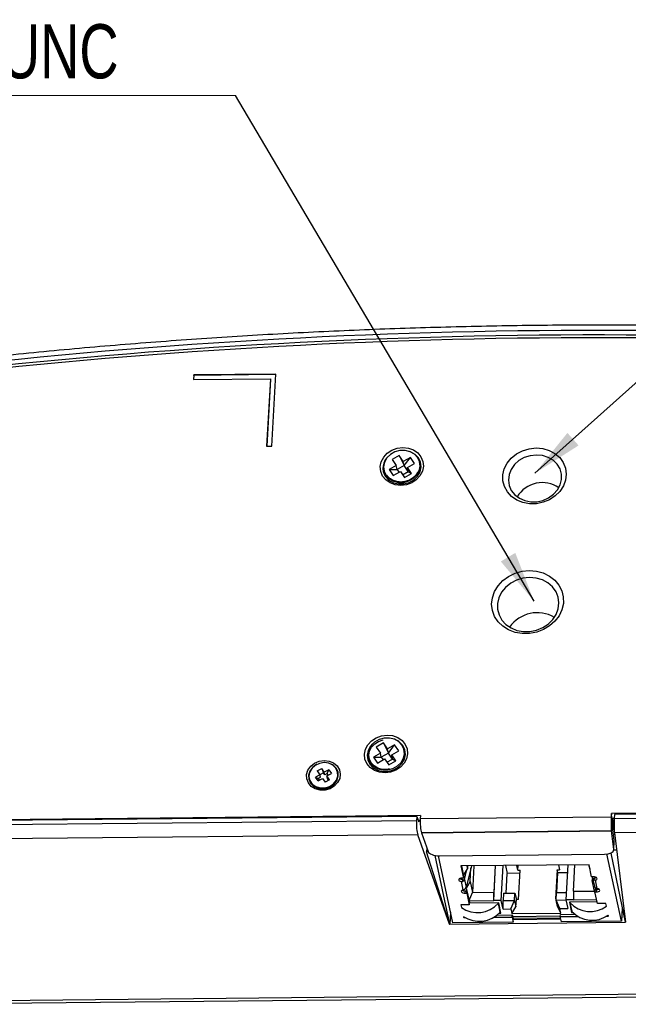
# Model space of a CAD drawing. Header units: millimetres. Extents: x 25 to 391, y 50 to 266.
# Tile 8 of 9: x 281 to 320, y 202 to 266. Entities that reach past the tile are written whole.
import ezdxf

# ---------------------------------------------------------------- set-up
doc = ezdxf.new("R2010")
doc.units = ezdxf.units.MM
doc.styles.add('SLDTEXTSTYLE0', font='TXT', dxfattribs={"width": 0.75})
doc.dimstyles.new('SLDDIMSTYLE4', dxfattribs={"dimtxt": 0.18, "dimasz": 3.302, "dimexe": 0, "dimexo": 0.0625, "dimgap": 0, "dimtad": 0, "dimtih": 1, "dimtoh": 1, "dimdec": 0, "dimrnd": 1e-09, "dimzin": 0, "dimdsep": 46, "dimtxsty": 'Standard', "dimsah": 1, "dimcen": 0.09, "dimadec": 0, "dimazin": 0, "dimtfac": 3.302, "dimtdec": 0, "dimtofl": 0, "dimtmove": 0, "dimatfit": 3, "dimfxl": 1, "dimfrac": 2, "dimtolj": 1, "dimtzin": 0, "dimarcsym": 0})

# ---------------------------------------------------------------- blocks, each defined once
blk = doc.blocks.new('SW_NOTE_0_1')
at = {"color": 0, "linetype": 'Continuous', "lineweight": 0}
blk.add_line((-25.642, 0), (0, 0), dxfattribs=at)
at = {"color": 0, "linetype": 'Continuous', "lineweight": 0, "insert": (-26.079, 4.601), "char_height": 3.5, "attachment_point": 1, "style": 'SLDTEXTSTYLE0'}
blk.add_mtext('1/4-20 UNC', dxfattribs=at)

msp = doc.modelspace()

# ---------------------------------------------------------------- linework, layer by layer
at = {"color": 7, "linetype": 'Continuous', "lineweight": 25}
for p, q in [((292.3454, 243.0856), (292.3294, 242.7945)), ((292.3524, 243.0531), (292.3383, 242.7946)), ((297.6425, 243.1385), (292.3454, 243.0856)), ((292.3524, 243.0531), (292.3454, 243.0856)), ((297.6407, 243.1059), (292.3524, 243.0531)), ((297.387, 238.4814), (297.6425, 243.1385)), ((292.3294, 242.7945), (297.2954, 242.8441)), ((297.2954, 242.8441), (297.056, 238.4781)), ((297.3025, 242.8116), (297.0648, 238.4782)), ((297.3025, 242.8116), (297.2954, 242.8441)), ((297.056, 238.4781), (297.387, 238.4814)), ((305.6115, 237.8886), (305.1541, 237.6295)), ((305.8799, 237.5016), (305.6115, 237.8886)), ((305.6115, 237.8886), (305.9364, 237.2418)), ((305.4224, 237.2425), (304.965, 236.9833)), ((305.1541, 237.6295), (305.4224, 237.2425)), ((305.479, 236.9826), (305.4224, 237.2425)), ((305.9364, 237.2418), (305.479, 236.9826)), ((306.3373, 237.7608), (305.8799, 237.5016)), ((305.9364, 237.2418), (305.8799, 237.5016)), ((305.9364, 237.2418), (306.3373, 237.7608)), ((306.2048, 236.8548), (305.9364, 237.2418)), ((306.1482, 237.1146), (306.6056, 237.3738)), ((306.6056, 237.3738), (306.3373, 237.7608)), ((304.965, 236.9833), (305.2333, 236.5963)), ((304.965, 236.9833), (305.479, 236.9826)), ((305.2333, 236.5963), (305.6908, 236.8555)), ((305.479, 236.9826), (305.602, 236.8052)), ((305.6908, 236.8555), (305.9591, 236.4685)), ((305.8361, 236.6459), (306.2048, 236.8548)), ((305.9591, 236.4685), (306.4165, 236.7277)), ((306.4165, 236.7277), (306.1482, 237.1146)), ((306.2048, 236.8548), (306.1482, 237.1146)), ((306.2048, 236.8548), (306.4165, 236.7277)), ((304.593, 219.3184), (304.1355, 219.0593)), ((304.1355, 219.0593), (304.4039, 218.6723)), ((304.8613, 218.9315), (304.593, 219.3184)), ((304.593, 219.3184), (304.9179, 218.6716)), ((305.3187, 219.1906), (304.8613, 218.9315)), ((304.9179, 218.6716), (304.8613, 218.9315)), ((304.9179, 218.6716), (305.3187, 219.1906)), ((305.1296, 218.5445), (305.5871, 218.8036)), ((305.5871, 218.8036), (305.3187, 219.1906)), ((304.4039, 218.6723), (303.9465, 218.4132)), ((303.9465, 218.4132), (304.2148, 218.0262)), ((303.9465, 218.4132), (304.4605, 218.4124)), ((304.2148, 218.0262), (304.6722, 218.2853)), ((304.4605, 218.4124), (304.4039, 218.6723)), ((304.9179, 218.6716), (304.4605, 218.4124)), ((304.4605, 218.4124), (304.5835, 218.235)), ((304.6722, 218.2853), (304.9406, 217.8983)), ((304.8175, 218.0757), (305.1862, 218.2846)), ((305.1862, 218.2846), (304.9179, 218.6716)), ((304.9406, 217.8983), (305.398, 218.1575)), ((305.398, 218.1575), (305.1296, 218.5445)), ((305.1862, 218.2846), (305.1296, 218.5445)), ((305.1862, 218.2846), (305.398, 218.1575)), ((300.326, 217.5116), (300.6119, 217.6735)), ((300.326, 217.5116), (300.4937, 217.2697)), ((300.7796, 217.4317), (300.6119, 217.6735)), ((300.6119, 217.6735), (300.7311, 217.3902)), ((301.0655, 217.5937), (300.7796, 217.4317)), ((300.9579, 217.3502), (301.0655, 217.5937)), ((301.0655, 217.5937), (301.2332, 217.3518)), ((300.4937, 217.2697), (300.2078, 217.1077)), ((300.3755, 216.8659), (300.2078, 217.1077)), ((300.2078, 217.1077), (300.3861, 217.0263)), ((300.3755, 216.8659), (300.6614, 217.0278)), ((300.5291, 217.1073), (300.3861, 217.0263)), ((300.3861, 217.0263), (300.463, 216.9154)), ((300.5291, 217.1073), (300.4937, 217.2697)), ((300.7311, 217.3902), (300.4964, 217.2572)), ((300.6614, 217.0278), (300.8291, 216.786)), ((300.815, 217.2693), (300.7311, 217.3902)), ((300.815, 217.2693), (300.7796, 217.4317)), ((300.9579, 217.3502), (300.815, 217.2693)), ((301.115, 216.948), (300.8291, 216.786)), ((300.9473, 217.1898), (301.2332, 217.3518)), ((301.115, 216.948), (300.9473, 217.1898)), ((300.9827, 217.0274), (300.9473, 217.1898)), ((301.0348, 217.2394), (300.9579, 217.3502)), ((301.0595, 216.9165), (300.9827, 217.0274)), ((357.687, 215.1424), (319.3227, 214.7589)), ((357.6665, 215.0909), (319.5205, 214.7096)), ((306.749, 214.5819), (268.6031, 214.2007)), ((306.9879, 214.6356), (268.6236, 214.2521)), ((268.6243, 213.9351), (306.7345, 214.316)), ((306.749, 214.5819), (306.7345, 214.316)), ((306.749, 214.5819), (306.8772, 214.2231)), ((306.9724, 214.3099), (306.8467, 214.3086)), ((306.8772, 214.2231), (306.8819, 214.309)), ((306.9879, 214.6356), (306.9767, 214.4318)), ((306.9767, 214.4318), (319.3116, 214.5551)), ((319.3227, 214.7589), (319.3116, 214.5551)), ((319.3587, 214.4337), (319.3227, 214.7589)), ((319.3587, 214.4337), (319.3476, 214.23)), ((319.3533, 214.3341), (319.5009, 213.656)), ((319.358, 214.421), (319.3921, 214.4214)), ((319.5054, 214.4352), (319.3587, 214.4337)), ((319.3928, 214.434), (319.3921, 214.4214)), ((319.3921, 214.4214), (319.4938, 213.9542)), ((319.5059, 214.4437), (357.6161, 214.8246)), ((319.5205, 214.7096), (319.5059, 214.4437)), ((319.4975, 213.028), (319.3476, 214.23)), ((357.658, 213.904), (319.5116, 213.5227)), ((306.8126, 213.3958), (268.6662, 213.0145)), ((308.873, 207.6263), (306.8126, 213.3958)), ((319.3156, 213.6478), (307.0502, 213.5252)), ((307.0502, 213.5252), (307.0525, 213.5181)), ((307.0525, 213.5181), (319.3164, 213.6407)), ((307.0525, 213.5181), (307.4831, 212.3125)), ((319.3164, 213.6407), (319.3156, 213.6478)), ((319.4672, 212.4323), (319.3164, 213.6407)), ((319.4473, 213.4304), (319.523, 213.4311)), ((319.4672, 212.4323), (319.4975, 213.028)), ((319.5116, 213.5227), (320.2332, 207.7398)), ((307.4011, 212.542), (307.387, 212.2847)), ((319.6508, 212.4073), (319.4679, 212.4055)), ((319.4681, 212.4087), (319.4984, 213.0045)), ((307.4952, 212.2858), (307.387, 212.2847)), ((308.873, 207.6263), (307.387, 212.2847)), ((308.8916, 207.6265), (307.9295, 212.0601)), ((309.0862, 207.7096), (308.1443, 212.0365)), ((308.2126, 212.0356), (318.8743, 212.1422)), ((319.9784, 207.8185), (319.0348, 212.153)), ((319.2753, 212.2131), (320.2146, 207.7396)), ((317.8752, 211.4598), (309.5985, 211.377)), ((309.5985, 211.377), (309.7689, 210.5942)), ((309.638, 211.3774), (309.7769, 210.7397)), ((309.7708, 210.7676), (310.0172, 211.1909)), ((309.8239, 210.5083), (309.9935, 211.1503)), ((310.2775, 211.3838), (309.9358, 209.9942)), ((309.9758, 211.3808), (310.0172, 211.1909)), ((310.0276, 211.3813), (310.0172, 211.1909)), ((310.0206, 211.2525), (310.0547, 211.3816)), ((310.1968, 210.3658), (310.2455, 211.2537)), ((310.4413, 211.3855), (310.3474, 209.6739)), ((311.8119, 211.3992), (311.718, 209.6876)), ((311.7188, 209.1374), (311.8429, 211.3995)), ((312.2055, 209.1423), (312.3296, 211.4043)), ((312.4774, 211.4058), (312.5885, 210.8956)), ((313.2848, 211.1109), (313.219, 211.4132)), ((313.2848, 211.1109), (313.3015, 211.4141)), ((313.2848, 211.1109), (313.4338, 211.1124)), ((313.3301, 209.2205), (313.4338, 211.1124)), ((315.8241, 211.1363), (315.7204, 209.2444)), ((315.8241, 211.1363), (315.9731, 211.1378)), ((315.8694, 210.9284), (315.8241, 211.1363)), ((315.9073, 211.4401), (315.9731, 211.1378)), ((316.501, 211.446), (316.3769, 209.184)), ((316.8628, 209.739), (316.9567, 211.4506)), ((317.9032, 211.2697), (317.8619, 211.4596)), ((318.0456, 210.6769), (317.8752, 211.4598)), ((317.9032, 211.2697), (317.9277, 211.2186)), ((309.6624, 210.5314), (309.6501, 210.5145)), ((309.6624, 210.5314), (309.6787, 210.5933)), ((309.7689, 210.5942), (309.6695, 210.5932)), ((309.721, 210.389), (309.7306, 210.5085)), ((309.7769, 210.7397), (309.7689, 210.5942)), ((309.8239, 210.5083), (309.9358, 209.9942)), ((312.5187, 209.6225), (312.5885, 210.8956)), ((313.4224, 210.9039), (312.5885, 210.8956)), ((315.7996, 209.6553), (315.8694, 210.9284)), ((316.473, 210.9344), (315.8694, 210.9284)), ((318.145, 210.6779), (318.0456, 210.6769)), ((318.0952, 210.67), (318.0828, 210.4446)), ((318.1066, 210.5911), (318.0941, 210.6774)), ((318.1084, 210.581), (318.2204, 210.0665)), ((318.2, 210.5932), (318.1953, 210.4737)), ((318.2711, 210.6175), (318.2644, 210.6638)), ((318.2711, 210.6175), (318.2806, 210.6013)), ((318.2942, 210.6548), (318.3046, 210.607)), ((309.6173, 210.3758), (309.7353, 209.8341)), ((309.9413, 209.9269), (309.9025, 209.9265)), ((310.1968, 210.3658), (309.9413, 209.9269)), ((309.9413, 209.9269), (309.9765, 209.7651)), ((310.1968, 210.3658), (310.3474, 209.6739)), ((318.1843, 210.2323), (318.0828, 210.4446)), ((318.2335, 209.7527), (318.0828, 210.4446)), ((318.2577, 209.7024), (318.2657, 209.8479)), ((318.2657, 209.8479), (318.3622, 209.8489)), ((318.4092, 209.9208), (318.2913, 210.4625)), ((318.3257, 209.8485), (318.3018, 209.9585)), ((318.3571, 209.7034), (318.3622, 209.8489)), ((309.8816, 209.6187), (309.8925, 209.7643)), ((309.8816, 209.6187), (309.981, 209.6197)), ((309.8925, 209.7643), (309.989, 209.7652)), ((309.981, 209.6197), (309.989, 209.7652)), ((309.981, 209.6197), (310.1429, 208.8758)), ((309.989, 209.7652), (310.1509, 209.0213)), ((310.1249, 209.1411), (310.3474, 209.6739)), ((310.3474, 209.6739), (311.718, 209.6876)), ((311.7188, 209.1374), (311.718, 209.6876)), ((312.3504, 209.6209), (312.3242, 209.1435)), ((312.3504, 209.6209), (313.092, 209.6283)), ((313.0658, 209.1509), (313.092, 209.6283)), ((313.092, 209.6283), (313.1811, 209.219)), ((313.1549, 208.7416), (313.1811, 209.219)), ((313.3301, 209.2205), (313.1811, 209.219)), ((315.7577, 209.2447), (315.7204, 209.2444)), ((315.7541, 209.1778), (315.7803, 209.6551)), ((315.7803, 209.6551), (316.4031, 209.6614)), ((316.8628, 209.739), (318.2335, 209.7527)), ((316.8628, 209.739), (316.8636, 209.1888)), ((316.8636, 209.1888), (318.3662, 209.2038)), ((318.2608, 209.6883), (318.2335, 209.7527)), ((318.2577, 209.7024), (318.3571, 209.7034)), ((318.4196, 208.9585), (318.2577, 209.7024)), ((310.1429, 208.8758), (309.6066, 208.8705)), ((309.6066, 208.8705), (309.6455, 208.6918)), ((309.6462, 208.8708), (309.6535, 208.8373)), ((310.1291, 209.1215), (311.7188, 209.1374)), ((310.1429, 208.8758), (310.1509, 209.0213)), ((312.0427, 208.9908), (310.1482, 208.9719)), ((312.2055, 209.1423), (311.7188, 209.1374)), ((312.0244, 208.9906), (312.0231, 208.9657)), ((312.1468, 208.3973), (312.0231, 208.9657)), ((312.1862, 208.3314), (312.0427, 208.9908)), ((312.325, 208.5933), (312.2055, 209.1423)), ((312.3242, 209.1435), (313.0658, 209.1509)), ((312.325, 208.5933), (312.3242, 209.1435)), ((312.325, 208.5933), (312.835, 208.5984)), ((312.835, 208.5984), (313.0658, 209.1509)), ((312.835, 208.5984), (312.8994, 208.3027)), ((312.8994, 208.3027), (313.1549, 208.7416)), ((313.0658, 209.1509), (313.1549, 208.7416)), ((315.7541, 209.1778), (316.3769, 209.184)), ((315.9864, 208.6299), (315.7541, 209.1778)), ((315.8432, 208.7685), (315.7541, 209.1778)), ((316.0508, 208.3342), (315.8432, 208.7685)), ((315.9864, 208.6299), (316.4964, 208.635)), ((316.0508, 208.3342), (315.9864, 208.6299)), ((316.8636, 209.1888), (316.3769, 209.184)), ((316.3769, 209.184), (316.4964, 208.635)), ((318.3988, 209.0543), (316.6048, 209.0364)), ((316.6048, 209.0364), (316.7484, 208.377)), ((316.6461, 209.0368), (316.6448, 209.0119)), ((316.6448, 209.0119), (316.7685, 208.4435)), ((318.956, 208.9639), (318.4196, 208.9585)), ((318.9949, 208.7852), (318.956, 208.9639)), ((320.0239, 208.6479), (319.9784, 207.8185)), ((308.9391, 208.3856), (308.8964, 207.607)), ((309.7717, 208.1122), (309.7869, 208.0421)), ((309.7869, 208.0421), (309.79, 208.0991)), ((309.7869, 208.0421), (309.876, 208.043)), ((311.7326, 208.0616), (312.9056, 208.0733)), ((311.9473, 208.2092), (312.9136, 208.2188)), ((312.0831, 208.3304), (312.1862, 208.3314)), ((312.1468, 208.3973), (312.1519, 208.4894)), ((312.8994, 208.3027), (316.0508, 208.3342)), ((312.9056, 208.0733), (312.9136, 208.2188)), ((312.9056, 208.0733), (312.9763, 207.7485)), ((312.9136, 208.2188), (312.9666, 207.9752)), ((316.0188, 208.1255), (312.9406, 208.0948)), ((312.9666, 207.9752), (312.9682, 208.0043)), ((312.9682, 208.0043), (316.0327, 208.0349)), ((312.9682, 208.0043), (312.9859, 207.9231)), ((312.9859, 207.9231), (316.0504, 207.9537)), ((316.0176, 208.1044), (316.0256, 208.2499)), ((316.0176, 208.1044), (317.1463, 208.1157)), ((316.0883, 207.7796), (316.0176, 208.1044)), ((316.0256, 208.2499), (316.9476, 208.2592)), ((316.7553, 208.504), (316.7484, 208.377)), ((316.7484, 208.377), (316.825, 208.3778)), ((319.0029, 208.1342), (319.1363, 208.1356)), ((319.1363, 208.1356), (319.1203, 208.2092)), ((308.873, 207.6263), (308.8916, 207.6265)), ((308.8964, 207.607), (308.8916, 207.6265)), ((320.2192, 207.7202), (308.8964, 207.607)), ((312.9763, 207.7485), (309.0862, 207.7096)), ((312.9763, 207.7485), (312.9859, 207.9231)), ((319.9784, 207.8185), (316.0883, 207.7796)), ((320.2332, 207.7398), (320.2146, 207.7396)), ((320.2146, 207.7396), (320.2192, 207.7202)), ((272.6796, 202.6202), (358.6581, 203.4796)), ((272.7683, 202.443), (358.7468, 203.3024))]:
    msp.add_line(p, q, dxfattribs=at)
at = {"color": 1, "linetype": 'Continuous', "lineweight": 25}
msp.add_line((318.2711, 210.6175), (318.2719, 210.6141), dxfattribs=at)
at = {"color": 7, "linetype": 'Continuous', "lineweight": 25, "flags": 128}
for points in [[(305.8524, 238.401), (306.21, 238.363), (306.5386, 238.2442), (306.816, 238.0528), (307.023, 237.8018), (307.1458, 237.5084), (307.1758, 237.1925), (307.1111, 236.8756), (306.956, 236.5793), (306.7211, 236.324), (306.4225, 236.1268), (306.0804, 236.0013), (305.7183, 235.9561), (305.3607, 235.9941), (305.032, 236.1129), (304.7547, 236.3043), (304.5476, 236.5553), (304.4249, 236.8487), (304.3948, 237.1647), (304.4596, 237.4815), (304.6146, 237.7778), (304.8495, 238.0332), (305.1481, 238.2303), (305.4902, 238.3558), (305.8524, 238.401)], [(304.7638, 236.5998), (304.974, 236.3798), (305.25, 236.2245), (305.5693, 236.1465), (305.9061, 236.1521), (306.2331, 236.2408), (306.5238, 236.4055), (306.7547, 236.6329), (306.9071, 236.9044), (306.9686, 237.1982), (306.9343, 237.4904), (306.8068, 237.7573), (306.5966, 237.9773), (306.3207, 238.1326), (306.0014, 238.2106), (305.6646, 238.205), (305.3376, 238.1163), (305.0468, 237.9516), (304.8159, 237.7242), (304.6635, 237.4527), (304.602, 237.1589), (304.6364, 236.8667), (304.7638, 236.5998)], [(304.7315, 236.5217), (304.9507, 236.2922), (305.2385, 236.1302), (305.5716, 236.0488), (305.9228, 236.0546), (306.2639, 236.1472), (306.5672, 236.319), (306.808, 236.5561), (306.967, 236.8394), (307.0311, 237.1458), (306.9953, 237.4505), (306.8623, 237.7289), (306.6431, 237.9584), (306.3553, 238.1204), (306.2985, 238.141)], [(314.4538, 238.3707), (314.8927, 238.3329), (315.3065, 238.2125), (315.6758, 238.0151), (315.9833, 237.75), (316.2147, 237.4295), (316.3591, 237.0686), (316.4097, 236.6842), (316.3643, 236.2943), (316.225, 235.9171), (315.9982, 235.5703), (315.6945, 235.27), (315.3282, 235.0303), (314.9164, 234.8624), (314.4783, 234.7742), (314.0344, 234.7698), (313.6056, 234.8493), (313.2117, 235.0091), (312.8713, 235.2418), (312.6003, 235.5363), (312.4113, 235.879), (312.3132, 236.2538), (312.3105, 236.6432), (312.4035, 237.029), (312.5876, 237.3932), (312.8544, 237.7187), (313.1914, 237.9903), (313.5827, 238.1952), (314.0102, 238.3241), (314.4538, 238.3707)], [(314.4731, 237.9172), (314.0739, 237.8724), (313.6917, 237.7485), (313.3471, 237.552), (313.0588, 237.2936), (312.8423, 236.9873), (312.7091, 236.6495), (312.6667, 236.2984), (312.7171, 235.953), (312.8577, 235.6319), (313.0809, 235.3524), (313.3748, 235.1296), (313.7233, 234.9755), (314.1078, 234.8983), (314.5075, 234.9023), (314.9009, 234.9872), (315.2668, 235.1485), (315.5854, 235.3775), (315.8395, 235.6617), (316.0156, 235.986), (316.1039, 236.3328), (316.0999, 236.6834), (316.0038, 237.0189), (315.8206, 237.3212), (315.5603, 237.5741), (315.237, 237.7639), (314.8679, 237.8803), (314.4731, 237.9172)], [(314.0195, 230.4536), (314.4837, 230.4165), (314.9244, 230.2976), (315.3234, 230.1016), (315.6644, 229.8367), (315.9336, 229.5135), (316.1198, 229.1455), (316.2154, 228.7475), (316.2166, 228.3361), (316.1232, 227.9278), (315.9392, 227.5396), (315.672, 227.1873), (315.3325, 226.8853), (314.9347, 226.6459), (314.4949, 226.479), (314.031, 226.3914), (313.5621, 226.3867), (313.1074, 226.4651), (312.6854, 226.6234), (312.3134, 226.8551), (312.0068, 227.1506), (311.7779, 227.498), (311.6363, 227.883), (311.5876, 228.2898), (311.6339, 228.7017), (311.7734, 229.102), (312.0002, 229.4742), (312.3051, 229.8031), (312.6756, 230.0752), (313.0965, 230.2793), (313.5507, 230.4072), (314.0195, 230.4536)], [(314.0389, 230.0001), (313.6096, 229.955), (313.196, 229.8304), (312.8173, 229.632), (312.4912, 229.3692), (312.233, 229.0542), (312.0547, 228.7018), (311.9648, 228.3284), (311.9674, 227.9516), (312.0623, 227.5888), (312.2452, 227.2572), (312.5075, 226.9722), (312.8369, 226.747), (313.2181, 226.5924), (313.6331, 226.5154), (314.0627, 226.5197), (314.4866, 226.605), (314.8851, 226.7675), (315.2396, 226.9995), (315.5335, 227.2901), (315.753, 227.6257), (315.8879, 227.9908), (315.9318, 228.3681), (315.8827, 228.74), (315.743, 229.0893), (315.5191, 229.3994), (315.2215, 229.656), (314.8641, 229.847), (314.4637, 229.9635), (314.0389, 230.0001)], [(304.8338, 219.8309), (305.1914, 219.7928), (305.5201, 219.674), (305.7974, 219.4826), (306.0045, 219.2317), (306.1272, 218.9382), (306.1573, 218.6223), (306.0925, 218.3054), (305.9374, 218.0092), (305.7026, 217.7538), (305.4039, 217.5566), (305.0619, 217.4312), (304.6997, 217.3859), (304.3421, 217.424), (304.0135, 217.5427), (303.7361, 217.7341), (303.529, 217.9851), (303.4063, 218.2786), (303.3763, 218.5945), (303.441, 218.9114), (303.5961, 219.2076), (303.831, 219.463), (304.1296, 219.6601), (304.4716, 219.7856), (304.8338, 219.8309)], [(305.7883, 219.1871), (305.5781, 219.4071), (305.3021, 219.5624), (304.9828, 219.6405), (304.646, 219.6349), (304.319, 219.5461), (304.0283, 219.3814), (303.7973, 219.1541), (303.645, 218.8825), (303.5835, 218.5888), (303.6178, 218.2966), (303.7453, 218.0297), (303.9555, 217.8097), (304.2314, 217.6543), (304.5507, 217.5763), (304.8875, 217.5819), (305.2145, 217.6707), (305.5053, 217.8354), (305.7362, 218.0627), (305.8886, 218.3343), (305.9501, 218.628), (305.9157, 218.9202), (305.7883, 219.1871)], [(304.987, 217.6432), (304.8206, 217.6079), (304.5177, 217.6163), (304.2343, 217.6956), (303.9911, 217.8395), (303.8058, 218.0372), (303.6913, 218.2747), (303.6565, 218.5356), (303.7051, 218.8008), (303.8339, 219.0493), (304.0328, 219.2621), (304.2868, 219.4234), (304.5767, 219.5213), (304.5767, 219.5213)], [(303.8999, 219.2705), (303.7673, 219.1243), (303.6083, 218.841), (303.5442, 218.5346), (303.58, 218.2299), (303.7129, 217.9515), (303.9322, 217.722), (304.22, 217.56), (304.553, 217.4787), (304.9043, 217.4845), (305.2454, 217.577), (305.5486, 217.7489), (305.7895, 217.986), (305.9484, 218.2692), (306.0125, 218.5756), (305.9767, 218.8803), (305.8438, 219.1587), (305.8438, 219.1587)], [(300.7732, 218.1903), (301.0929, 218.1508), (301.3795, 218.0295), (301.6075, 217.8372), (301.7568, 217.5909), (301.8139, 217.3124), (301.7739, 217.0267), (301.6403, 216.759), (301.425, 216.5331), (301.1471, 216.3691), (300.8312, 216.2816), (300.5056, 216.2783), (300.199, 216.3596), (299.9388, 216.5182), (299.748, 216.74), (299.6437, 217.0054), (299.635, 217.2907), (299.7228, 217.5705), (299.8992, 217.8201), (300.1486, 218.0172), (300.4488, 218.1444), (300.7732, 218.1903)], [(300.304, 217.9414), (300.2388, 217.9074), (300.0061, 217.7276), (299.8438, 217.4967), (299.7679, 217.2372), (299.7857, 216.9746), (299.8956, 216.7345), (300.0867, 216.5404), (300.3405, 216.4114), (300.6319, 216.3601), (300.9326, 216.3915), (301.213, 216.5025), (301.4458, 216.6822), (301.608, 216.9131), (301.684, 217.1726), (301.6661, 217.4352), (301.5563, 217.6753), (301.5563, 217.6753)], [(301.5266, 217.6864), (301.3294, 217.8831), (301.0662, 218.009), (300.7655, 218.0505), (300.46, 218.003), (300.1827, 217.8717), (299.9637, 217.6708), (299.8267, 217.4222), (299.7865, 217.1527), (299.8476, 216.8916), (300.0032, 216.6671), (300.2366, 216.5036), (300.5225, 216.4187), (300.8297, 216.4218), (301.1252, 216.5124), (301.3768, 216.6808), (301.5573, 216.9086), (301.6471, 217.1713), (301.6365, 217.4403), (301.5266, 217.6864)]]:
    msp.add_lwpolyline(points, dxfattribs=at)
at = {"color": 7, "linetype": 'Continuous', "lineweight": 25}
for centre, radius, start, end in [((318.4116, -129.5582), 375.229, 83.709256, 97.436127), ((318.4314, -129.6443), 375.6064, 83.714506, 97.430877), ((318.4179, -129.5891), 375.0784, 83.709256, 97.436127), ((305.5746, 237.0749), 1.0084, 130.592053, 213.271797), ((314.8582, 234.2534), 1.8833, 55.36171, 149.20012), ((314.5342, 225.5386), 2.1925, 59.73165, 144.83018), ((304.9279, 218.4976), 1.1295, 35.823334, 71.83959), ((300.8034, 217.1067), 0.9434, 37.06314, 89.993115), ((300.738, 217.1494), 0.8201, 249.225809, 315.336021), ((310.6719, 210.1896), 1.823, 235.252391, 317.830283), ((317.9497, 210.1878), 1.7566, 222.020744, 307.024381), ((310.7943, 209.6329), 1.832, 235.498187, 317.584488), ((318.0764, 209.6516), 1.7805, 222.729786, 305.893708)]:
    msp.add_arc(centre, radius, start, end, dxfattribs=at)
for centre, major_axis, ratio, start_param, end_param in [((306.8399, 213.9915), (-0.0241, 0.6665), 0.1612756, 1.0564612, 2.6708908), ((307.0821, 214.1074), (-0.0241, 0.6665), 0.1612756, 1.0564612, 2.6272575), ((319.3476, 214.23), (0.0104, 0.6668), 0.0704831, 1.0624704, 2.6332667), ((319.5419, 214.1185), (0.0104, 0.6668), 0.0704831, 1.0624704, 2.6769), ((318.8325, 213.0371), (0.6659, -0.0322), 0.4467219, 6.2820535, 6.3608474), ((318.8022, 212.4413), (0.6659, -0.0322), 0.4467219, 4.842361, 6.3608474), ((308.1405, 212.3347), (0.6659, -0.0322), 0.4467219, 3.3238747, 4.842361), ((309.6943, 210.4795), (0.233, -0.0128), 0.4849549, 1.7041716, 4.4025485), ((309.7055, 210.6236), (0.2359, -0.013), 0.4849549, 3.8259009, 4.8457643), ((309.63, 210.5361), (0.196, 0.0397), 0.8498095, 5.0168404, 5.886358), ((318.304, 210.6228), (0.196, 0.0397), 0.8498095, 3.0938312, 3.9633487), ((318.1696, 210.5642), (0.233, -0.0127), 0.4850325, 5.2882005, 7.9865774), ((318.175, 210.7083), (0.2359, -0.0129), 0.4850325, 4.8449848, 5.7502585), ((309.7417, 210.0231), (0.1946, 0.0461), 0.8836662, 4.9881215, 5.8576391), ((318.4157, 210.1098), (0.1946, 0.0461), 0.8836662, 3.0651123, 3.9346298), ((318.3323, 209.8171), (0.233, -0.0128), 0.4849549, 4.8457643, 7.5441412), ((318.3371, 209.964), (0.2359, -0.013), 0.4849549, 4.8457643, 5.5852408), ((309.8569, 209.7324), (0.233, -0.0127), 0.4850325, 2.1466079, 4.8449848), ((309.8675, 209.8794), (0.2359, -0.0129), 0.4850325, 3.8441381, 4.8449848)]:
    msp.add_ellipse(centre, major_axis=major_axis, ratio=ratio, start_param=start_param, end_param=end_param, dxfattribs=at)
for points, knots in [([(359.6982, 244.042), (358.7902, 244.1409), (356.1582, 244.4275), (351.791, 244.8463), (346.5931, 245.2743), (341.383, 245.6282), (336.1622, 245.9094), (330.9321, 246.1172), (325.694, 246.2519), (320.4492, 246.3133), (315.1989, 246.3013), (309.9446, 246.2161), (304.6875, 246.0577), (299.429, 245.826), (294.1704, 245.5212), (288.913, 245.1432), (283.6581, 244.6925), (278.4072, 244.1678), (273.8008, 243.6468), (270.9468, 243.2845), (269.8393, 243.1439)], [0, 0, 0, 0, 0.0306897, 0.0889612, 0.1472332, 0.2055052, 0.2637774, 0.3220496, 0.3803219, 0.4385942, 0.4968666, 0.555139, 0.6134116, 0.6716841, 0.7299567, 0.7882293, 0.846502, 0.9047747, 0.9630474, 1, 1, 1, 1]), ([(306.8006, 236.8044), (306.7798, 236.7597), (306.72, 236.6309), (306.5407, 236.4522), (306.2864, 236.2878), (305.9919, 236.1889), (305.684, 236.161), (305.3841, 236.2062), (305.116, 236.3211), (304.9324, 236.4651), (304.8521, 236.5707), (304.8257, 236.6053)], [0, 0, 0, 0, 0.0667132, 0.192003, 0.31689, 0.4415318, 0.5660214, 0.6904064, 0.8147547, 0.9392218, 1, 1, 1, 1]), ([(318.2913, 210.4625), (318.2749, 210.4599), (318.2426, 210.4548), (318.2109, 210.4675), (318.1953, 210.4737)], [0, 0, 0, 0, 0.5076385, 1, 1, 1, 1]), ([(309.6173, 210.3758), (309.6353, 210.3735), (309.6707, 210.3691), (309.7044, 210.3825), (309.721, 210.389)], [0, 0, 0, 0, 0.5076385, 1, 1, 1, 1]), ([(309.7353, 209.8341), (309.7518, 209.8385), (309.7843, 209.8473), (309.8175, 209.8627), (309.8339, 209.8702)], [0, 0, 0, 0, 0.5076385, 1, 1, 1, 1]), ([(318.4092, 209.9208), (318.3914, 209.9249), (318.3562, 209.933), (318.324, 209.9477), (318.3082, 209.9549)], [0, 0, 0, 0, 0.5076385, 1, 1, 1, 1])]:
    msp.add_open_spline(points, degree=3, knots=knots, dxfattribs=at)

# ---------------------------------------------------------------- block references
at = {"color": 7, "linetype": 'Continuous', "lineweight": 0}
msp.add_blockref('SW_NOTE_0_1', (295.0384, 261.1376), dxfattribs=at)

# ---------------------------------------------------------------- leaders
for points in [[(314.3255, 228.476), (295.0384, 261.1376)], [(314.3811, 236.7383), (341.6405, 261.1376)]]:
    msp.add_leader(points, dimstyle='SLDDIMSTYLE4', dxfattribs=at)

doc.saveas('drawing.dxf')
